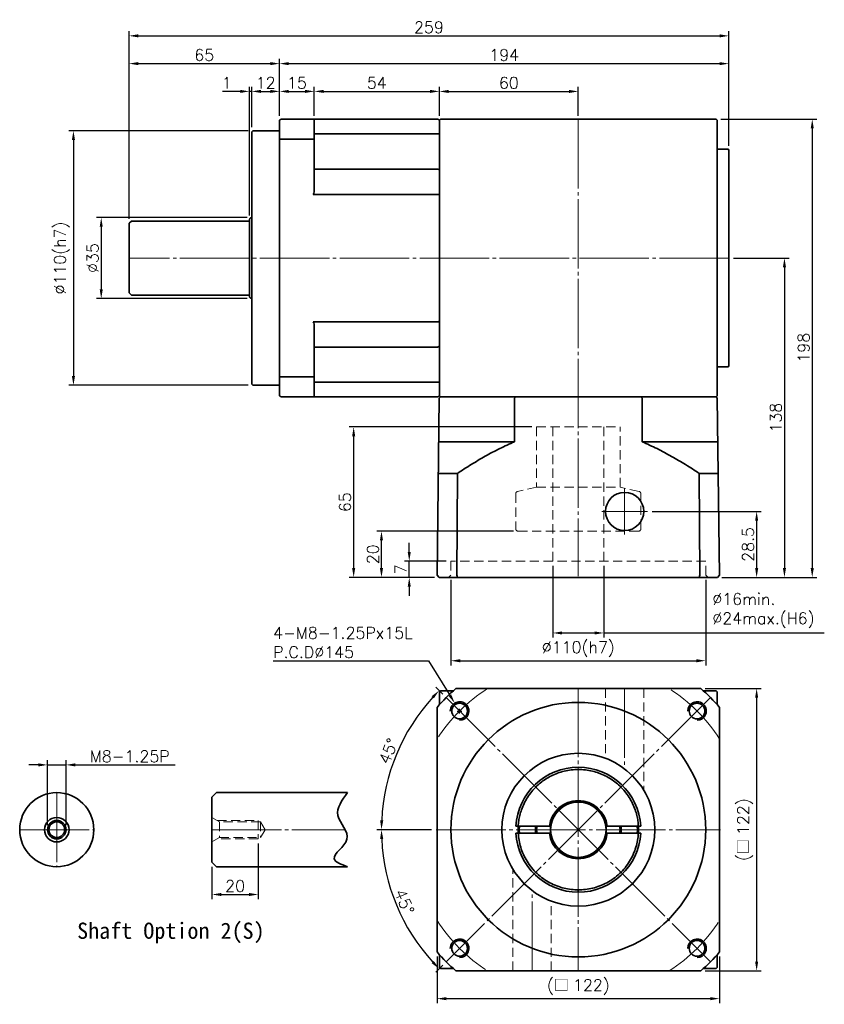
# Model space of a CAD drawing. Header units: millimetres. Extents: x -136 to 775, y -322 to 500.
# Tile 2 of 2: x 82 to 430, y -322 to 103. Entities that reach past the tile are written whole.
import ezdxf

# ---------------------------------------------------------------- set-up
doc = ezdxf.new("R2010")
doc.units = ezdxf.units.MM
doc.header["$LTSCALE"] = 2
doc.linetypes.add('JIS_02_2.0', pattern=[3, 2, -1])
doc.linetypes.add('JIS_08_15', pattern=[17.25, 15, -0.75, 0.75, -0.75])
doc.layers.get('0').update_dxf_attribs({"lineweight": 35})
for name, color, linetype, lineweight in [('DIM', 6, 'Continuous', 18), ('中心線', 1, 'JIS_08_15', 18), ('虛線', 5, 'JIS_02_2.0', 18)]:
    doc.layers.add(name, color=color, linetype=linetype, lineweight=lineweight)
doc.styles.get("Standard").update_dxf_attribs({"font": 'romans.shx'})
doc.dimstyles.new('R', dxfattribs={"dimscale": 2, "dimtxt": 2.5, "dimasz": 2, "dimexe": 1, "dimexo": 1, "dimgap": 0.6, "dimtad": 1, "dimtoh": 1, "dimdec": 4, "dimdsep": 46, "dimtxsty": 'Standard', "dimcen": 0.5, "dimdle": 1, "dimclrt": 7, "dimadec": 4, "dimazin": 2, "dimtfac": 1, "dimtdec": 4, "dimtofl": 0, "dimtmove": 0, "dimatfit": 3, "dimfxl": 0, "dimtolj": 1, "dimarcsym": 0})
doc.dimstyles.get("Standard").update_dxf_attribs({"dimscale": 2, "dimtxt": 2.5, "dimasz": 2, "dimexe": 1, "dimexo": 1, "dimgap": 0.6, "dimtad": 1, "dimdec": 4, "dimdsep": 46, "dimtxsty": 'Standard', "dimcen": 0.5, "dimdle": 1, "dimclrt": 7, "dimadec": 4, "dimazin": 2, "dimtfac": 1, "dimtdec": 4, "dimtofl": 0, "dimtmove": 0, "dimatfit": 3, "dimfxl": 0, "dimtolj": 1, "dimarcsym": 0})

# ---------------------------------------------------------------- blocks, each defined once
blk = doc.blocks.new('*D9')
at = {"layer": 'Defpoints', "color": 0, "transparency": 16777216}
for p in [(268.54, -137), (378.54, -137), (378.54, -174)]:
    blk.add_point(p, dxfattribs=at)
at = {"layer": 'DIM', "color": 0, "lineweight": -2, "transparency": 16777216}
for p, q in [((268.54, -139), (268.54, -176)), ((378.54, -139), (378.54, -176)), ((272.54, -174), (374.54, -174))]:
    blk.add_line(p, q, dxfattribs=at)
at = {"layer": 'DIM', "color": 0, "transparency": 16777216}
for points in [[(272.54, -173.33), (272.54, -174.67), (268.54, -174)], [(374.54, -173.33), (374.54, -174.67), (378.54, -174)]]:
    blk.add_solid(points, dxfattribs=at)
at = {"layer": 'DIM', "color": 7, "transparency": 16777216, "insert": (323.54, -168.99), "char_height": 5, "attachment_point": 5}
blk.add_mtext('\\A1;%%c110(h7)', dxfattribs=at)
blk = doc.blocks.new('*D10')
at = {"layer": 'Defpoints', "color": 0, "transparency": 16777216}
for p in [(250.54, -131), (268.54, -131), (263.51, -138)]:
    blk.add_point(p, dxfattribs=at)
at = {"layer": 'DIM', "color": 0, "lineweight": -2, "transparency": 16777216}
for p, q in [((250.54, -127), (250.54, -123)), ((266.54, -131), (248.54, -131)), ((250.54, -138), (250.54, -131)), ((261.51, -138), (248.54, -138)), ((250.54, -142), (250.54, -146))]:
    blk.add_line(p, q, dxfattribs=at)
at = {"layer": 'DIM', "color": 0, "transparency": 16777216}
for points in [[(249.88, -127), (251.21, -127), (250.54, -131)], [(249.88, -142), (251.21, -142), (250.54, -138)]]:
    blk.add_solid(points, dxfattribs=at)
at = {"layer": 'DIM', "color": 7, "transparency": 16777216, "insert": (246.84, -134.5), "char_height": 5, "attachment_point": 5, "rotation": 90}
blk.add_mtext('\\A1;7', dxfattribs=at)
blk = doc.blocks.new('*D11')
at = {"layer": 'Defpoints', "color": 0, "transparency": 16777216}
for p in [(305.54, -73), (226.54, -138), (263.51, -138)]:
    blk.add_point(p, dxfattribs=at)
at = {"layer": 'DIM', "color": 0, "lineweight": -2, "transparency": 16777216}
for p, q in [((303.54, -73), (224.54, -73)), ((226.54, -77), (226.54, -134)), ((261.51, -138), (224.54, -138))]:
    blk.add_line(p, q, dxfattribs=at)
at = {"layer": 'DIM', "color": 0, "transparency": 16777216}
for points in [[(225.88, -77), (227.21, -77), (226.54, -73)], [(225.88, -134), (227.21, -134), (226.54, -138)]]:
    blk.add_solid(points, dxfattribs=at)
at = {"layer": 'DIM', "color": 7, "transparency": 16777216, "insert": (222.84, -105.5), "char_height": 5, "attachment_point": 5, "rotation": 90}
blk.add_mtext('\\A1;65', dxfattribs=at)
blk = doc.blocks.new('*D12')
at = {"layer": 'Defpoints', "color": 0, "transparency": 16777216}
for p in [(383.04, 60), (383.58, -138), (424.54, -138)]:
    blk.add_point(p, dxfattribs=at)
at = {"layer": 'DIM', "color": 0, "lineweight": -2, "transparency": 16777216}
for p, q in [((385.04, 60), (426.54, 60)), ((424.54, 56), (424.54, -134)), ((385.58, -138), (426.54, -138))]:
    blk.add_line(p, q, dxfattribs=at)
at = {"layer": 'DIM', "color": 0, "transparency": 16777216}
for points in [[(423.88, 56), (425.21, 56), (424.54, 60)], [(423.88, -134), (425.21, -134), (424.54, -138)]]:
    blk.add_solid(points, dxfattribs=at)
at = {"layer": 'DIM', "color": 7, "transparency": 16777216, "insert": (420.84, -38.75), "char_height": 5, "attachment_point": 5, "rotation": 90}
blk.add_mtext('\\A1;198', dxfattribs=at)
blk = doc.blocks.new('*D13')
at = {"layer": 'Defpoints', "color": 0, "transparency": 16777216}
for p in [(194.54, 72), (194.54, 59.5), (182.54, 54.5)]:
    blk.add_point(p, dxfattribs=at)
at = {"layer": 'DIM', "color": 0, "lineweight": -2, "transparency": 16777216}
for p, q in [((182.54, 56.5), (182.54, 74)), ((194.54, 61.5), (194.54, 74)), ((186.54, 72), (190.54, 72))]:
    blk.add_line(p, q, dxfattribs=at)
at = {"layer": 'DIM', "color": 0, "transparency": 16777216}
for points in [[(186.54, 72.67), (186.54, 71.33), (182.54, 72)], [(190.54, 72.67), (190.54, 71.33), (194.54, 72)]]:
    blk.add_solid(points, dxfattribs=at)
at = {"layer": 'DIM', "color": 7, "transparency": 16777216, "insert": (188.54, 75.7), "char_height": 5, "attachment_point": 5}
blk.add_mtext('\\A1;12', dxfattribs=at)
blk = doc.blocks.new('*D14')
at = {"layer": 'Defpoints', "color": 0, "transparency": 16777216}
for p in [(209.54, 72), (194.54, 59.5), (209.54, 59.5)]:
    blk.add_point(p, dxfattribs=at)
at = {"layer": 'DIM', "color": 0, "lineweight": -2, "transparency": 16777216}
for p, q in [((194.54, 61.5), (194.54, 74)), ((209.54, 61.5), (209.54, 74)), ((198.54, 72), (205.54, 72))]:
    blk.add_line(p, q, dxfattribs=at)
at = {"layer": 'DIM', "color": 0, "transparency": 16777216}
for points in [[(198.54, 72.67), (198.54, 71.33), (194.54, 72)], [(205.54, 72.67), (205.54, 71.33), (209.54, 72)]]:
    blk.add_solid(points, dxfattribs=at)
at = {"layer": 'DIM', "color": 7, "transparency": 16777216, "insert": (202.04, 75.7), "char_height": 5, "attachment_point": 5}
blk.add_mtext('\\A1;15', dxfattribs=at)
blk = doc.blocks.new('*D15')
at = {"layer": 'Defpoints', "color": 0, "transparency": 16777216}
for p in [(263.54, 72), (209.54, 59.5), (263.54, 59.5)]:
    blk.add_point(p, dxfattribs=at)
at = {"layer": 'DIM', "color": 0, "lineweight": -2, "transparency": 16777216}
for p, q in [((209.54, 61.5), (209.54, 74)), ((263.54, 61.5), (263.54, 74)), ((213.54, 72), (259.54, 72))]:
    blk.add_line(p, q, dxfattribs=at)
at = {"layer": 'DIM', "color": 0, "transparency": 16777216}
for points in [[(213.54, 72.67), (213.54, 71.33), (209.54, 72)], [(259.54, 72.67), (259.54, 71.33), (263.54, 72)]]:
    blk.add_solid(points, dxfattribs=at)
at = {"layer": 'DIM', "color": 7, "transparency": 16777216, "insert": (236.54, 75.7), "char_height": 5, "attachment_point": 5}
blk.add_mtext('\\A1;54', dxfattribs=at)
blk = doc.blocks.new('*D16')
at = {"layer": 'Defpoints', "color": 0, "transparency": 16777216}
for p in [(388.54, 96), (388.54, 46.5), (129.54, 15)]:
    blk.add_point(p, dxfattribs=at)
at = {"layer": 'DIM', "color": 0, "lineweight": -2, "transparency": 16777216}
for p, q in [((129.54, 17), (129.54, 98)), ((388.54, 48.5), (388.54, 98)), ((133.54, 96), (384.54, 96))]:
    blk.add_line(p, q, dxfattribs=at)
at = {"layer": 'DIM', "color": 0, "transparency": 16777216}
for points in [[(133.54, 96.67), (133.54, 95.33), (129.54, 96)], [(384.54, 96.67), (384.54, 95.33), (388.54, 96)]]:
    blk.add_solid(points, dxfattribs=at)
at = {"layer": 'DIM', "color": 7, "transparency": 16777216, "insert": (259.04, 99.7), "char_height": 5, "attachment_point": 5}
blk.add_mtext('\\A1;259', dxfattribs=at)
blk = doc.blocks.new('*D17')
at = {"layer": 'Defpoints', "color": 0, "transparency": 16777216}
for p in [(182.54, 17.5), (117.54, -17.5), (182.54, -17.5)]:
    blk.add_point(p, dxfattribs=at)
at = {"layer": 'DIM', "color": 0, "lineweight": -2, "transparency": 16777216}
for p, q in [((180.54, 17.5), (115.54, 17.5)), ((117.54, 13.5), (117.54, -13.5)), ((180.54, -17.5), (115.54, -17.5))]:
    blk.add_line(p, q, dxfattribs=at)
at = {"layer": 'DIM', "color": 0, "transparency": 16777216}
for points in [[(116.88, 13.5), (118.21, 13.5), (117.54, 17.5)], [(116.88, -13.5), (118.21, -13.5), (117.54, -17.5)]]:
    blk.add_solid(points, dxfattribs=at)
at = {"layer": 'DIM', "color": 7, "transparency": 16777216, "insert": (113.84, 0), "char_height": 5, "attachment_point": 5, "rotation": 90}
blk.add_mtext('\\A1;%%c35', dxfattribs=at)
blk = doc.blocks.new('*D18')
at = {"layer": 'Defpoints', "color": 0, "transparency": 16777216}
for p in [(183.04, 55), (105.54, -55), (183.04, -55)]:
    blk.add_point(p, dxfattribs=at)
at = {"layer": 'DIM', "color": 0, "lineweight": -2, "transparency": 16777216}
for p, q in [((181.04, 55), (103.54, 55)), ((105.54, 51), (105.54, -51)), ((181.04, -55), (103.54, -55))]:
    blk.add_line(p, q, dxfattribs=at)
at = {"layer": 'DIM', "color": 0, "transparency": 16777216}
for points in [[(104.88, 51), (106.21, 51), (105.54, 55)], [(104.88, -51), (106.21, -51), (105.54, -55)]]:
    blk.add_solid(points, dxfattribs=at)
at = {"layer": 'DIM', "color": 7, "transparency": 16777216, "insert": (100.54, 0), "char_height": 5, "attachment_point": 5, "rotation": 90}
blk.add_mtext('\\A1;%%c110(h7)', dxfattribs=at)
blk = doc.blocks.new('*D22')
at = {"layer": 'Defpoints', "color": 0, "transparency": 16777216}
for p in [(353.44, -109.5), (383.58, -138), (400.54, -138)]:
    blk.add_point(p, dxfattribs=at)
at = {"layer": 'DIM', "color": 0, "lineweight": -2, "transparency": 16777216}
for p, q in [((355.44, -109.5), (402.54, -109.5)), ((400.54, -113.5), (400.54, -134)), ((385.58, -138), (402.54, -138))]:
    blk.add_line(p, q, dxfattribs=at)
at = {"layer": 'DIM', "color": 0, "transparency": 16777216}
for points in [[(399.88, -113.5), (401.21, -113.5), (400.54, -109.5)], [(399.88, -134), (401.21, -134), (400.54, -138)]]:
    blk.add_solid(points, dxfattribs=at)
at = {"layer": 'DIM', "color": 7, "transparency": 16777216, "insert": (396.84, -123.75), "char_height": 5, "attachment_point": 5, "rotation": 90}
blk.add_mtext('\\A1;28.5', dxfattribs=at)
blk = doc.blocks.new('*D23')
at = {"layer": 'Defpoints', "color": 0, "transparency": 16777216}
for p in [(182.54, 72), (182.54, 54.5), (181.54, 16.42)]:
    blk.add_point(p, dxfattribs=at)
at = {"layer": 'DIM', "color": 0, "lineweight": -2, "transparency": 16777216}
for p, q in [((181.54, 18.42), (181.54, 74)), ((182.54, 56.5), (182.54, 74)), ((177.54, 72), (169.95, 72)), ((182.54, 72), (181.54, 72)), ((186.54, 72), (190.54, 72))]:
    blk.add_line(p, q, dxfattribs=at)
at = {"layer": 'DIM', "color": 0, "transparency": 16777216}
for points in [[(177.54, 72.67), (177.54, 71.33), (181.54, 72)], [(186.54, 72.67), (186.54, 71.33), (182.54, 72)]]:
    blk.add_solid(points, dxfattribs=at)
at = {"layer": 'DIM', "color": 7, "transparency": 16777216, "insert": (171.75, 75.7), "char_height": 5, "attachment_point": 5}
blk.add_mtext('\\A1;1', dxfattribs=at)
blk = doc.blocks.new('*D32')
at = {"layer": 'Defpoints', "color": 0, "transparency": 16777216}
for p in [(270.18, -192.33), (274.37, -199.14)]:
    blk.add_point(p, dxfattribs=at)
at = {"layer": 'DIM', "color": 0, "lineweight": -2, "transparency": 16777216}
for p, q in [((191.76, -174), (258.92, -174)), ((258.92, -174), (268.09, -188.92)), ((272.28, -196.73), (272.28, -194.73)), ((271.28, -195.73), (273.28, -195.73))]:
    blk.add_line(p, q, dxfattribs=at)
at = {"layer": 'DIM', "color": 0, "transparency": 16777216}
blk.add_solid([(268.66, -188.57), (267.52, -189.27), (270.18, -192.33)], dxfattribs=at)
at = {"layer": 'DIM', "color": 7, "transparency": 16777216, "insert": (191.76, -159.47), "char_height": 5, "attachment_point": 1}
blk.add_mtext('\\A1;4-M8-1.25Px15L\\PP.C.D%%C145', dxfattribs=at)
blk = doc.blocks.new('*D33')
at = {"layer": 'Defpoints', "color": 0, "transparency": 16777216}
for p in [(312.54, -131), (334.54, -131), (334.54, -162)]:
    blk.add_point(p, dxfattribs=at)
at = {"layer": 'DIM', "color": 0, "lineweight": -2, "transparency": 16777216}
for p, q in [((312.54, -133), (312.54, -164)), ((334.54, -133), (334.54, -164)), ((316.54, -162), (330.54, -162)), ((334.54, -162), (429.75, -162))]:
    blk.add_line(p, q, dxfattribs=at)
at = {"layer": 'DIM', "color": 0, "transparency": 16777216}
for points in [[(316.54, -161.33), (316.54, -162.67), (312.54, -162)], [(330.54, -161.33), (330.54, -162.67), (334.54, -162)]]:
    blk.add_solid(points, dxfattribs=at)
at = {"layer": 'DIM', "color": 7, "transparency": 16777216, "insert": (381.41, -144.85), "char_height": 5, "attachment_point": 1}
blk.add_mtext('\\A1;%%C16min.\\P%%C24max.(H6)', dxfattribs=at)
blk = doc.blocks.new('*D34')
at = {"layer": 'Defpoints', "color": 0, "transparency": 16777216}
for p in [(388.54, 84), (194.54, 59.5), (388.54, 46.5)]:
    blk.add_point(p, dxfattribs=at)
at = {"layer": 'DIM', "color": 0, "lineweight": -2, "transparency": 16777216}
for p, q in [((194.54, 61.5), (194.54, 86)), ((388.54, 48.5), (388.54, 86)), ((198.54, 84), (384.54, 84))]:
    blk.add_line(p, q, dxfattribs=at)
at = {"layer": 'DIM', "color": 0, "transparency": 16777216}
for points in [[(198.54, 84.67), (198.54, 83.33), (194.54, 84)], [(384.54, 84.67), (384.54, 83.33), (388.54, 84)]]:
    blk.add_solid(points, dxfattribs=at)
at = {"layer": 'DIM', "color": 7, "transparency": 16777216, "insert": (291.54, 87.7), "char_height": 5, "attachment_point": 5}
blk.add_mtext('\\A1;194', dxfattribs=at)
blk = doc.blocks.new('*D35')
at = {"layer": 'Defpoints', "color": 0, "transparency": 16777216}
for p in [(388.54, 0), (383.58, -138), (412.54, -138)]:
    blk.add_point(p, dxfattribs=at)
at = {"layer": 'DIM', "color": 0, "lineweight": -2, "transparency": 16777216}
for p, q in [((390.54, 0), (414.54, 0)), ((412.54, -4), (412.54, -134)), ((385.58, -138), (414.54, -138))]:
    blk.add_line(p, q, dxfattribs=at)
at = {"layer": 'DIM', "color": 0, "transparency": 16777216}
for points in [[(411.88, -4), (413.21, -4), (412.54, 0)], [(411.88, -134), (413.21, -134), (412.54, -138)]]:
    blk.add_solid(points, dxfattribs=at)
at = {"layer": 'DIM', "color": 7, "transparency": 16777216, "insert": (408.84, -69), "char_height": 5, "attachment_point": 5, "rotation": 90}
blk.add_mtext('\\A1;138', dxfattribs=at)
blk = doc.blocks.new('*D36')
at = {"layer": 'Defpoints', "color": 0, "transparency": 16777216}
for p in [(323.54, 71.98), (263.54, 59.5), (323.54, 59.5)]:
    blk.add_point(p, dxfattribs=at)
at = {"layer": 'DIM', "color": 0, "lineweight": -2, "transparency": 16777216}
for p, q in [((263.54, 61.5), (263.54, 73.98)), ((323.54, 61.5), (323.54, 73.98)), ((267.54, 71.98), (319.54, 71.98))]:
    blk.add_line(p, q, dxfattribs=at)
at = {"layer": 'DIM', "color": 0, "transparency": 16777216}
for points in [[(267.54, 72.65), (267.54, 71.32), (263.54, 71.98)], [(319.54, 72.65), (319.54, 71.32), (323.54, 71.98)]]:
    blk.add_solid(points, dxfattribs=at)
at = {"layer": 'DIM', "color": 7, "transparency": 16777216, "insert": (293.54, 75.68), "char_height": 5, "attachment_point": 5}
blk.add_mtext('\\A1;60', dxfattribs=at)
blk = doc.blocks.new('*D37')
at = {"layer": 'Defpoints', "color": 0, "transparency": 16777216}
for p in [(194.54, 84), (194.54, 59.5), (129.54, 15)]:
    blk.add_point(p, dxfattribs=at)
at = {"layer": 'DIM', "color": 0, "lineweight": -2, "transparency": 16777216}
for p, q in [((129.54, 17), (129.54, 86)), ((194.54, 61.5), (194.54, 86)), ((133.54, 84), (190.54, 84))]:
    blk.add_line(p, q, dxfattribs=at)
at = {"layer": 'DIM', "color": 0, "transparency": 16777216}
for points in [[(133.54, 84.67), (133.54, 83.33), (129.54, 84)], [(190.54, 84.67), (190.54, 83.33), (194.54, 84)]]:
    blk.add_solid(points, dxfattribs=at)
at = {"layer": 'DIM', "color": 7, "transparency": 16777216, "insert": (162.04, 87.7), "char_height": 5, "attachment_point": 5}
blk.add_mtext('\\A1;65', dxfattribs=at)
blk = doc.blocks.new('*D38')
at = {"layer": 'Defpoints', "color": 0, "transparency": 16777216}
for p in [(238.54, -118), (297.54, -118), (263.51, -138)]:
    blk.add_point(p, dxfattribs=at)
at = {"layer": 'DIM', "color": 0, "lineweight": -2, "transparency": 16777216}
for p, q in [((295.54, -118), (236.54, -118)), ((238.54, -134), (238.54, -122)), ((261.51, -138), (236.54, -138))]:
    blk.add_line(p, q, dxfattribs=at)
at = {"layer": 'DIM', "color": 0, "transparency": 16777216}
for points in [[(237.88, -122), (239.21, -122), (238.54, -118)], [(237.88, -134), (239.21, -134), (238.54, -138)]]:
    blk.add_solid(points, dxfattribs=at)
at = {"layer": 'DIM', "color": 7, "transparency": 16777216, "insert": (234.84, -128), "char_height": 5, "attachment_point": 5, "rotation": 90}
blk.add_mtext('\\A1;20', dxfattribs=at)
blk = doc.blocks.new('*D39')
at = {"layer": 'Defpoints', "color": 0, "transparency": 16777216}
for p in [(266.44, -189.9), (241.44, -225), (262.2, -247), (384.89, -247), (380.65, -304.1)]:
    blk.add_point(p, dxfattribs=at)
at = {"layer": 'DIM', "color": 0, "lineweight": -2, "transparency": 16777216}
for p, q in [((265.03, -188.48), (262.03, -185.48)), ((260.2, -247), (236.54, -247))]:
    blk.add_line(p, q, dxfattribs=at)
blk.add_arc((323.54, -247), 85, 137.6965, 177.3035, dxfattribs=at)
at = {"layer": 'DIM', "color": 0, "transparency": 16777216}
for points in [[(260.2, -189.33), (261.16, -190.25), (263.44, -186.9)], [(239.31, -243.02), (237.97, -242.99), (238.54, -247)]]:
    blk.add_solid(points, dxfattribs=at)
at = {"layer": 'DIM', "color": 7, "transparency": 16777216, "insert": (241.6, -213.06), "char_height": 5, "attachment_point": 5, "rotation": 67.5}
blk.add_mtext('\\A1;45°', dxfattribs=at)
blk = doc.blocks.new('*D40')
at = {"layer": 'Defpoints', "color": 0, "transparency": 16777216}
for p in [(380.65, -189.9), (262.2, -247), (384.89, -247), (249.93, -289.5), (266.44, -304.1)]:
    blk.add_point(p, dxfattribs=at)
at = {"layer": 'DIM', "color": 0, "lineweight": -2, "transparency": 16777216}
for p, q in [((260.2, -247), (236.54, -247)), ((265.03, -305.52), (262.03, -308.52))]:
    blk.add_line(p, q, dxfattribs=at)
blk.add_arc((323.54, -247), 85, 182.6965, 222.3035, dxfattribs=at)
at = {"layer": 'DIM', "color": 0, "transparency": 16777216}
for points in [[(237.97, -251.01), (239.31, -250.98), (238.54, -247)], [(261.16, -303.75), (260.2, -304.67), (263.44, -307.1)]]:
    blk.add_solid(points, dxfattribs=at)
at = {"layer": 'DIM', "color": 7, "transparency": 16777216, "insert": (248.43, -278.11), "char_height": 5, "attachment_point": 5, "rotation": 292.5}
blk.add_mtext('\\A1;45°', dxfattribs=at)
blk = doc.blocks.new('*D41')
at = {"layer": 'Defpoints', "color": 0, "transparency": 16777216}
for p in [(262.54, -299.83), (384.54, -299.83), (384.54, -320)]:
    blk.add_point(p, dxfattribs=at)
at = {"layer": 'DIM', "color": 0, "lineweight": -2, "transparency": 16777216}
for p, q in [((262.54, -301.83), (262.54, -322)), ((384.54, -301.83), (384.54, -322)), ((266.54, -320), (380.54, -320))]:
    blk.add_line(p, q, dxfattribs=at)
at = {"layer": 'DIM', "color": 0, "transparency": 16777216}
for points in [[(266.54, -319.33), (266.54, -320.67), (262.54, -320)], [(380.54, -319.33), (380.54, -320.67), (384.54, -320)]]:
    blk.add_solid(points, dxfattribs=at)
at = {"layer": 'DIM', "color": 7, "transparency": 16777216, "insert": (323.54, -314.99), "char_height": 5, "attachment_point": 5}
blk.add_mtext('\\A1;({\\fPMingLiU|b0|i0|c136|p18;\\H0.9583x;\\C0;□ }122)', dxfattribs=at)
blk = doc.blocks.new('*D42')
at = {"layer": 'Defpoints', "color": 0, "transparency": 16777216}
for p in [(376.38, -186), (376.38, -308), (400.54, -308)]:
    blk.add_point(p, dxfattribs=at)
at = {"layer": 'DIM', "color": 0, "lineweight": -2, "transparency": 16777216}
for p, q in [((378.38, -186), (402.54, -186)), ((400.54, -190), (400.54, -304)), ((378.38, -308), (402.54, -308))]:
    blk.add_line(p, q, dxfattribs=at)
at = {"layer": 'DIM', "color": 0, "transparency": 16777216}
for points in [[(399.88, -190), (401.21, -190), (400.54, -186)], [(399.88, -304), (401.21, -304), (400.54, -308)]]:
    blk.add_solid(points, dxfattribs=at)
at = {"layer": 'DIM', "color": 7, "transparency": 16777216, "insert": (395.54, -247), "char_height": 5, "attachment_point": 5, "rotation": 90}
blk.add_mtext('\\A1;{\\C0;(\\fPMingLiU|b0|i0|c136|p18;\\H0.9583x;□ \\Fromans|c136;\\H1.0435x;122)}', dxfattribs=at)
blk = doc.blocks.new('A-120H2-510')
at = {"color": 0}
for p, q in [((-59.51, 0), (-60.02, -0.51)), ((59.51, 0), (-59.51, 0)), ((-27.5, -0.51), (-26.99, 0)), ((27.5, -0.51), (26.99, 0)), ((60.02, -0.51), (59.51, 0)), ((-61, -77), (-60.02, -0.51)), ((-27.5, -0.51), (-27.57, -19.4)), ((27.57, -19.4), (27.5, -0.51)), ((61, -77), (60.02, -0.51)), ((-60.26, -19.4), (-27.57, -19.4)), ((27.57, -19.4), (60.26, -19.4)), ((-60.44, -33.05), (-52.24, -33.05)), ((-52.24, -33.05), (-52.52, -77)), ((52.52, -77), (52.24, -33.05)), ((52.24, -33.05), (60.44, -33.05)), ((-60.03, -78), (-61, -77)), ((60.03, -78), (-60.03, -78)), ((-52.52, -77), (-52.16, -78)), ((52.52, -77), (52.16, -78)), ((61, -77), (60.03, -78))]:
    blk.add_line(p, q, dxfattribs=at)
for points, knots in [([(-27.57, -19.4), (-29.71, -20.35), (-33.99, -22.26), (-40.2, -25.6), (-46.3, -29.18), (-50.26, -31.76), (-52.24, -33.05)], [0, 0, 0, 0, 0.2487918, 0.4976404, 0.7488083, 1, 1, 1, 1]), ([(52.24, -33.05), (50.28, -31.77), (46.35, -29.22), (40.27, -25.64), (34.04, -22.29), (29.73, -20.36), (27.57, -19.4)], [0, 0, 0, 0, 0.249081, 0.49814, 0.749099, 1, 1, 1, 1])]:
    blk.add_open_spline(points, degree=3, knots=knots, dxfattribs=at)
blk = doc.blocks.new('*D46')
at = {"layer": 'Defpoints', "color": 0, "transparency": 16777216}
for p in [(102.34, -219), (94.34, -247), (102.34, -247)]:
    blk.add_point(p, dxfattribs=at)
at = {"layer": 'DIM', "color": 0, "lineweight": -2, "transparency": 16777216}
for p, q in [((90.34, -219), (86.34, -219)), ((94.34, -245), (94.34, -217)), ((94.34, -219), (102.34, -219)), ((102.34, -245), (102.34, -217)), ((106.34, -219), (149.41, -219))]:
    blk.add_line(p, q, dxfattribs=at)
at = {"layer": 'DIM', "color": 0, "transparency": 16777216}
for points in [[(90.34, -218.33), (90.34, -219.67), (94.34, -219)], [(106.34, -218.33), (106.34, -219.67), (102.34, -219)]]:
    blk.add_solid(points, dxfattribs=at)
at = {"layer": 'DIM', "color": 7, "transparency": 16777216, "insert": (129.88, -215.3), "char_height": 5, "attachment_point": 5}
blk.add_mtext('\\A1;M8-1.25P', dxfattribs=at)
blk = doc.blocks.new('*D47')
at = {"layer": 'Defpoints', "color": 0, "transparency": 16777216}
for p in [(185.34, -251), (165.34, -261), (185.34, -275)]:
    blk.add_point(p, dxfattribs=at)
at = {"layer": 'DIM', "color": 0, "lineweight": -2, "transparency": 16777216}
for p, q in [((185.34, -253), (185.34, -277)), ((165.34, -263), (165.34, -277)), ((169.34, -275), (181.34, -275))]:
    blk.add_line(p, q, dxfattribs=at)
at = {"layer": 'DIM', "color": 0, "transparency": 16777216}
for points in [[(169.34, -274.33), (169.34, -275.67), (165.34, -275)], [(181.34, -274.33), (181.34, -275.67), (185.34, -275)]]:
    blk.add_solid(points, dxfattribs=at)
at = {"layer": 'DIM', "color": 7, "transparency": 16777216, "insert": (175.34, -271.3), "char_height": 5, "attachment_point": 5}
blk.add_mtext('\\A1;20', dxfattribs=at)

msp = doc.modelspace()

# ---------------------------------------------------------------- linework, layer by layer
at = {"color": 0}
for p, q in [((195.04478, 60), (209.04478, 60)), ((209.04478, 60), (263.04478, 60)), ((263.54478, 59.5), (264.04478, 60)), ((264.04478, 60), (383.04477, 60)), ((383.04477, 60), (383.54478, 59.5)), ((194.54478, 51.20547), (194.54478, 59.5)), ((209.54478, 51.20547), (209.54478, 59.5)), ((263.54478, -59.5), (263.54478, 59.5)), ((263.54478, -59.5), (263.54478, 59.5)), ((383.54478, 59.5), (383.54478, -59.5)), ((183.04478, 55), (182.54478, 54.5)), ((182.54478, -54.5), (182.54478, 54.5)), ((194.54478, 55), (183.04478, 55)), ((194.54478, -51.20547), (194.54478, 51.20547)), ((209.04478, 51.39066), (195.04478, 51.39066)), ((263.04478, 53.64104), (209.54478, 53.64104)), ((209.54478, 28.56134), (209.54478, 51.20547)), ((388.04478, 47), (383.54478, 47)), ((388.54478, 46.5), (388.54478, -46.5)), ((209.54478, 38.45306), (263.04478, 38.45306)), ((263.04478, 27.49545), (209.04478, 27.49545)), ((130.54478, 16), (129.54478, 15)), ((129.54478, -15), (129.54478, 15)), ((181.1458, 16), (130.54478, 16)), ((181.43857, 16.0508), (181.52713, 16.36582)), ((181.54478, 16.42004), (181.54478, 16.41203)), ((181.54478, 16.41203), (181.54478, -9.96834)), ((181.54478, -9.96834), (181.54478, -16.38079)), ((129.54478, -15), (130.54478, -16)), ((130.54478, -16), (181.1458, -16)), ((209.04478, -27.49545), (263.04478, -27.49545)), ((209.54478, -51.20547), (209.54478, -28.56134)), ((263.04478, -38.45306), (209.54478, -38.45306)), ((383.54478, -47), (388.04478, -47)), ((182.54478, -54.5), (183.04478, -55)), ((183.04478, -55), (194.54478, -55)), ((194.54478, -59.5), (194.54478, -51.20547)), ((195.04478, -51.39066), (209.04478, -51.39066)), ((209.54478, -59.5), (209.54478, -51.20547)), ((209.54478, -53.64104), (263.04478, -53.64104)), ((264.04478, -60), (263.54478, -59.5)), ((383.54478, -59.5), (383.04477, -60)), ((209.04478, -60), (195.04478, -60)), ((263.04478, -60), (209.04478, -60)), ((264.04478, -60), (383.04477, -60)), ((264.04478, -187), (263.54478, -187.5)), ((264.04478, -187), (269.48999, -187)), ((377.59957, -187), (383.04477, -187)), ((383.54478, -187.5), (383.04477, -187)), ((263.54478, -192.9452), (263.54478, -187.5)), ((383.54478, -187.5), (383.54478, -192.9452)), ((165.34478, -233), (167.34478, -231)), ((165.34478, -261), (165.34478, -233)), ((167.34478, -231), (223.94478, -231)), ((297.58808, -245.5), (311.05719, -245.5)), ((311.05719, -245.5), (311.6389, -245.5)), ((335.45066, -245.5), (336.03236, -245.5)), ((336.03236, -245.5), (349.50147, -245.5)), ((341.98387, -245.5), (342.04478, -247)), ((349.04478, -247), (349.00062, -245.5)), ((349.50227, -245.51383), (349.54478, -247)), ((311.05719, -248.5), (297.58808, -248.5)), ((311.6389, -248.5), (311.05719, -248.5)), ((336.03236, -248.5), (335.45066, -248.5)), ((349.50147, -248.5), (336.03236, -248.5)), ((342.04478, -247), (341.98387, -248.5)), ((349.00062, -248.5), (349.04478, -247)), ((349.54478, -247), (349.50392, -248.45707)), ((167.34478, -263), (165.34478, -261)), ((223.94478, -263), (167.34478, -263)), ((263.54478, -306.5), (263.54478, -301.05479)), ((383.54478, -301.05479), (383.54478, -306.5)), ((264.04478, -307), (263.54478, -306.5)), ((269.48999, -307), (264.04478, -307)), ((383.04477, -307), (377.59957, -307)), ((383.04477, -307), (383.54478, -306.5))]:
    msp.add_line(p, q, dxfattribs=at)
msp.add_lwpolyline([(262.54478, -194.16544), (262.54478, -299.83455, 0.035819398), (270.71023, -308), (376.37933, -308, 0.035819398), (384.54478, -299.83455), (384.54478, -194.16544, 0.035819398), (376.37933, -186), (270.71023, -186, 0.035819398)], format="xyb", close=True, dxfattribs=at)
at = {"color": 0, "flags": 128}
for points in [[(298.08893, -245.5), (298.04478, -247), (298.08893, -248.5)], [(305.10569, -248.5), (305.04478, -247), (305.10569, -245.5)]]:
    msp.add_lwpolyline(points, dxfattribs=at)
at = {"color": 0}
for centre, radius in [((343.54478, -109.5), 8.25), ((323.54478, -247), 55), ((272.27954, -195.73476), 3.4), ((374.81002, -195.73476), 3.4), ((323.54478, -247), 33), ((98.34478, -247), 16), ((323.54478, -247), 11.95), ((98.34478, -247), 5.3), ((98.34478, -247), 4), ((98.34478, -247), 3.4), ((272.27954, -298.26524), 3.4), ((374.81002, -298.26524), 3.4)]:
    msp.add_circle(centre, radius, dxfattribs=at)
for centre, radius, start, end in [((388.04478, 46.5), 0.5, 0, 90), ((269.04478, 0), 66, 154.3579474, 155.3800227), ((269.04478, 0), 66, 204.6199773, 205.6420526), ((388.04478, -46.5), 0.5, 270, 0), ((272.27954, -195.73475), 4, 270, 180.0000138), ((374.81002, -195.73475), 4, 270, 180.0000138), ((323.54478, -247), 27, 3.1847385, 176.8152615), ((323.54478, -247), 12.57735, 6.8495127, 173.1504873), ((323.54478, -247), 12, 7.1807558, 172.8192442), ((323.54478, -247), 26, 176.8099014, 183.2879226), ((323.54478, -247), 18, 175.2198082, 184.7801919), ((323.54478, -247), 12, 172.8192442, 187.1807558), ((323.54478, -247), 12, 352.8192442, 7.1807558), ((323.54478, -247), 18, 355.2198082, 4.7801918), ((323.54478, -247), 27, 183.1847385, 270), ((323.54478, -247), 12.57735, 186.8495127, 353.1504873), ((323.54478, -247), 12, 187.1807558, 352.8192442), ((323.54478, -247), 27, 270, 356.8152615), ((272.27954, -298.26524), 4, 270, 180.0000138), ((374.81002, -298.26524), 4, 270, 180.0000138)]:
    msp.add_arc(centre, radius, start, end, dxfattribs=at)
for points in [[(195.04478, 60), (194.87809, 59.83331), (194.71143, 59.66665), (194.54478, 59.5)], [(209.04478, 60), (209.21146, 59.83331), (209.37813, 59.66665), (209.54478, 59.5)], [(263.04478, 60), (263.21145, 59.83333), (263.37812, 59.66666), (263.54478, 59.5)], [(263.04478, 60), (263.21145, 59.83333), (263.37812, 59.66666), (263.54478, 59.5)], [(195.04478, 51.39066), (194.87809, 51.32903), (194.71143, 51.2673), (194.54478, 51.20547)], [(209.54478, 51.20547), (209.37813, 51.2673), (209.21146, 51.32903), (209.04478, 51.39066)], [(263.04478, 27.49545), (263.21145, 27.45908), (263.37812, 27.42264), (263.54478, 27.38613)], [(263.04478, -27.49545), (263.21145, -27.45908), (263.37812, -27.42264), (263.54478, -27.38613)], [(263.04478, -27.49545), (263.21145, -27.45908), (263.37812, -27.42264), (263.54478, -27.38613)], [(195.04478, -51.39066), (194.87809, -51.32903), (194.71143, -51.2673), (194.54478, -51.20547)], [(209.04478, -51.39066), (209.21146, -51.32903), (209.37813, -51.2673), (209.54478, -51.20547)], [(194.54478, -59.5), (194.71143, -59.66665), (194.87809, -59.83331), (195.04478, -60)], [(209.54478, -59.5), (209.37813, -59.66665), (209.21146, -59.83331), (209.04478, -60)], [(263.04478, -60), (263.21145, -59.83333), (263.37812, -59.66666), (263.54478, -59.5)], [(263.04478, -60), (263.21145, -59.83333), (263.37812, -59.66666), (263.54478, -59.5)]]:
    msp.add_open_spline(points, degree=3, dxfattribs=at)
for points, knots in [([(263.54478, 53.50337), (263.46035, 53.5275), (263.29304, 53.57531), (263.12702, 53.61927), (263.04478, 53.64105)], [0, 0, 0, 0, 0.504613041, 1, 1, 1, 1]), ([(263.04478, 38.45307), (263.12703, 38.34215), (263.29304, 38.11829), (263.46036, 37.89618), (263.54478, 37.78411)], [0, 0, 0, 0, 0.495432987, 1, 1, 1, 1]), ([(182.54222, 17.5), (182.44568, 17.49185), (182.24519, 17.47493), (181.96276, 17.33283), (181.72326, 17.10957), (181.63638, 16.91052), (181.59331, 16.81185)], [0, 0, 0, 0, 0.2337314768, 0.4853643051, 0.7448944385, 1, 1, 1, 1]), ([(181.43857, 16.12698), (181.41753, 16.10722), (181.37588, 16.06811), (181.278, 16.01474), (181.19792, 16.00581), (181.1458, 16)], [0, 0, 0, 0, 0.262805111, 0.520215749, 1, 1, 1, 1]), ([(181.56569, 16.67945), (181.56452, 16.60711), (181.56273, 16.49681), (181.56132, 16.17223), (181.56084, 16.06053)], [0, 0, 0, 0, 0.655826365, 1, 1, 1, 1]), ([(181.63678, 16.86423), (181.62284, 16.82847), (181.59423, 16.75508), (181.57281, 15.84785), (181.56488, 14.84815), (181.56136, 14.40534)], [0, 0, 0, 0, 0.3460780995, 0.7103478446, 1, 1, 1, 1]), ([(181.55325, -10.10154), (181.55339, -10.81989), (181.55369, -12.3758), (181.55544, -13.97811), (181.55751, -15.12031), (181.55964, -15.86416), (181.56229, -16.43699), (181.56454, -16.59705), (181.56569, -16.67945)], [0, 0, 0, 0, 0.197838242, 0.428510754, 0.557461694, 0.695744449, 0.843355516, 1, 1, 1, 1]), ([(181.1458, -16), (181.19792, -16.00581), (181.278, -16.01474), (181.37588, -16.06811), (181.41753, -16.10722), (181.43857, -16.12698)], [0, 0, 0, 0, 0.479784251, 0.737194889, 1, 1, 1, 1]), ([(181.59212, -16.38871), (181.594, -16.47204), (181.60332, -16.88451), (181.62193, -16.87323), (181.63678, -16.86423)], [0, 0, 0, 0, 0.202039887, 1, 1, 1, 1]), ([(181.59331, -16.81185), (181.63638, -16.91052), (181.72326, -17.10957), (181.96276, -17.33283), (182.24519, -17.47493), (182.44568, -17.49185), (182.54222, -17.5)], [0, 0, 0, 0, 0.255105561, 0.514635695, 0.766268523, 1, 1, 1, 1]), ([(263.54478, -37.78411), (263.46036, -37.89618), (263.29304, -38.11829), (263.12703, -38.34215), (263.04478, -38.45307)], [0, 0, 0, 0, 0.504567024, 1, 1, 1, 1]), ([(263.04478, -53.64105), (263.12703, -53.61927), (263.29304, -53.57531), (263.46036, -53.5275), (263.54478, -53.50337)], [0, 0, 0, 0, 0.495432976, 1, 1, 1, 1]), ([(297.58808, -245.5), (297.65176, -244.7374), (297.78305, -243.16523), (298.26276, -240.77274), (299.01028, -238.24879), (300.09438, -235.64392), (301.57024, -232.98714), (303.29274, -230.60882), (305.1944, -228.5188), (307.1845, -226.73129), (309.43188, -225.10291), (311.92011, -223.68298), (314.62076, -222.51916), (317.49355, -221.65371), (320.48775, -221.12009), (323.54478, -220.93974), (326.6018, -221.12009), (329.59601, -221.65371), (332.4688, -222.51915), (335.16944, -223.68298), (337.65768, -225.10291), (339.90506, -226.73128), (341.89516, -228.5188), (343.79693, -230.60893), (345.51948, -232.9874), (346.99529, -235.64421), (348.07937, -238.24908), (348.82687, -240.77295), (349.3065, -243.16546), (349.43779, -244.73747), (349.50147, -245.5)], [0, 0, 0, 0, 0.029174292, 0.06014573, 0.092883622, 0.129463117, 0.167541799, 0.208577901, 0.241183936, 0.275172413, 0.310442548, 0.346856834, 0.384241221, 0.422387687, 0.461059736, 0.500000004, 0.538940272, 0.577612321, 0.615758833, 0.653143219, 0.689557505, 0.72482764, 0.758816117, 0.791422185, 0.832464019, 0.870542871, 0.907116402, 0.939860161, 0.970828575, 1, 1, 1, 1]), ([(296.58648, -245.5), (296.59752, -245.5), (296.61962, -245.5), (296.79188, -245.5), (297.04549, -245.5), (297.32719, -245.5), (297.51373, -245.5), (297.58808, -245.5)], [0, 0, 0, 0, 0.214270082, 0.428537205, 0.642947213, 0.857674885, 1, 1, 1, 1]), ([(349.50147, -245.5), (349.61421, -245.5), (349.8397, -245.5), (350.14017, -245.5), (350.36668, -245.5), (350.48615, -245.5), (350.49829, -245.5), (350.50308, -245.5)], [0, 0, 0, 0, 0.215128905, 0.430266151, 0.645230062, 0.85986613, 1, 1, 1, 1]), ([(297.58808, -248.5), (297.47534, -248.5), (297.24985, -248.5), (296.94939, -248.5), (296.72288, -248.5), (296.6034, -248.5), (296.59127, -248.5), (296.58648, -248.5)], [0, 0, 0, 0, 0.2151294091, 0.4302650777, 0.6452294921, 0.859866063, 1, 1, 1, 1]), ([(323.54478, -273), (322.52322, -272.96522), (320.45741, -272.89488), (317.35051, -272.31409), (314.24347, -271.35567), (311.20055, -269.96561), (308.31196, -268.16315), (305.66249, -265.97817), (303.32295, -263.46214), (301.34985, -260.68201), (299.77919, -257.72043), (298.63657, -254.66647), (297.87268, -251.58791), (297.68226, -249.52186), (297.58808, -248.5)], [0, 0, 0, 0, 0.077908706, 0.15754929, 0.240318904, 0.325514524, 0.412073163, 0.499414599, 0.586810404, 0.673479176, 0.758836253, 0.841857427, 0.921783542, 1, 1, 1, 1]), ([(349.50147, -248.5), (349.4073, -249.52193), (349.21689, -251.58815), (348.45291, -254.66669), (347.31024, -257.72072), (345.73953, -260.68229), (343.76641, -263.46239), (341.42684, -265.97839), (338.77733, -268.16333), (335.88872, -269.96577), (332.84579, -271.35578), (329.73883, -272.31415), (326.63191, -272.89486), (324.56625, -272.96521), (323.54478, -273)], [0, 0, 0, 0, 0.078222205, 0.158154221, 0.241163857, 0.326533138, 0.413201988, 0.500585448, 0.587939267, 0.674497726, 0.759681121, 0.84246235, 0.922096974, 1, 1, 1, 1]), ([(350.50308, -248.5), (350.49203, -248.5), (350.46994, -248.5), (350.29767, -248.5), (350.04407, -248.5), (349.76237, -248.5), (349.57583, -248.5), (349.50147, -248.5)], [0, 0, 0, 0, 0.214270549, 0.428537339, 0.642945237, 0.857670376, 1, 1, 1, 1]), ([(323.54478, -273), (323.54478, -273.1417), (323.54478, -273.4366), (323.54478, -273.77202), (323.54478, -273.96725), (323.54478, -273.98937), (323.54478, -274)], [0, 0, 0, 0, 0.270261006, 0.562429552, 0.789736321, 1, 1, 1, 1])]:
    msp.add_open_spline(points, degree=3, knots=knots, dxfattribs=at)
msp.add_spline([(223.94478, -231), (219.73032, -240.84063), (223.63538, -251.16461), (218.12235, -259.53851), (223.94478, -263)], degree=3, dxfattribs=at)
at = {"layer": '中心線', "color": 0}
for p, q in [((323.54478, 60), (323.54478, -137.5)), ((388.54478, 0), (129.54478, 0)), ((343.54478, -99.6), (343.54478, -119.4)), ((333.64478, -109.5), (353.44478, -109.5)), ((323.54478, -185.65421), (323.54478, -308)), ((343.54478, -186), (343.54478, -220.75119)), ((266.43996, -189.89518), (380.6496, -304.10482)), ((380.6496, -189.89518), (266.43996, -304.10482)), ((98.34478, -231), (98.34478, -263)), ((82.34478, -247), (114.34478, -247)), ((165.34478, -247), (222.87226, -247)), ((262.19899, -247), (384.89057, -247)), ((303.54478, -308), (303.54478, -273.24881))]:
    msp.add_line(p, q, dxfattribs=at)
for start, end in [(122.7139407, 147.2860593), (32.7139407, 57.2860593), (212.7139407, 237.2860593), (302.7139407, 327.2860593)]:
    msp.add_arc((323.54478, -247), 72.5, start, end, dxfattribs=at)
at = {"layer": '虛線', "color": 0}
for p, q in [((305.54478, -73.00001), (305.54478, -99.00001)), ((305.54478, -73.00001), (341.54478, -73.00001)), ((312.54478, -131), (312.54478, -73.00001)), ((334.54478, -131), (334.54478, -73.00001)), ((341.54478, -99.00001), (341.54478, -73.00001)), ((296.54478, -101.80218), (296.54478, -117.00001)), ((305.54478, -99.00001), (297.32785, -100.82599)), ((305.54478, -99.00001), (341.54478, -99.00001)), ((349.76171, -100.82599), (341.54478, -99.00001)), ((350.54478, -117.00001), (350.54478, -101.80218)), ((297.54478, -118.00001), (349.54478, -118.00001)), ((268.54478, -131), (268.54478, -136.99999)), ((378.54478, -131), (268.54478, -131)), ((378.54478, -136.99999), (378.54478, -131)), ((268.54478, -136.99999), (267.54478, -138)), ((379.54478, -138), (378.54478, -136.99999)), ((335.29478, -186), (335.29478, -216.16272)), ((351.79478, -186), (351.79478, -229.94311)), ((168.63567, -243.6), (165.34478, -241.7)), ((168.63567, -243.6), (168.63567, -250.4)), ((186.34475, -243.6), (168.63567, -243.6)), ((188.30774, -247), (186.34475, -243.6)), ((186.34475, -243.6), (186.34475, -250.4)), ((165.34478, -252.3), (168.63567, -250.4)), ((168.63567, -250.4), (186.34475, -250.4)), ((186.34475, -250.4), (188.30774, -247)), ((295.29478, -308), (295.29478, -264.05689)), ((311.79478, -308), (311.79478, -277.83727))]:
    msp.add_line(p, q, dxfattribs=at)
msp.add_lwpolyline([(167.59644, -243), (185.34478, -243), (185.34478, -251), (167.59644, -251)], dxfattribs=at)
for centre, start, end in [((297.54478, -101.80218), 102.5288077, 180), ((349.54478, -101.80218), 0, 77.4711923), ((297.54478, -117.00001), 180, 270), ((349.54478, -117.00001), 270, 0)]:
    msp.add_arc(centre, 1, start, end, dxfattribs=at)

# ---------------------------------------------------------------- block references
at = {"color": 0}
msp.add_blockref('A-120H2-510', (323.54478, -59.99999), dxfattribs=at)

# ---------------------------------------------------------------- texts
at = {"color": 0, "insert": (107.14504, -287.15565), "char_height": 7, "width": 141.4380637, "attachment_point": 1}
msp.add_mtext('{\\fDFKai-SB|b0|i0|c0|p65;Shaft Option \\fDFKai-SB|b0|i0|c136|p65;2\\fDFKai-SB|b0|i0|c0|p65;(\\fDFKai-SB|b0|i0|c136|p65;S\\fDFKai-SB|b0|i0|c0|p65;)}', dxfattribs=at)

# ---------------------------------------------------------------- dimensions: what is measured, and where the dimension line sits
at = {"layer": 'DIM', "color": 0}
for base, p1, picture, middle in [((388.54478, 96), (129.54478, 15), '*D16', (259.04478, 96)), ((388.54478, 84), (194.54478, 59.5), '*D34', (291.54478, 84))]:
    dim = msp.add_linear_dim(base=base, p1=p1, p2=(388.54478, 46.5), dimstyle='Standard', dxfattribs=at)
    dim.commit()
    dim.dimension.update_dxf_attribs({"geometry": picture, "text_midpoint": middle, "dimtype": 160})
for base, p1, p2, picture, middle in [((194.54478, 84), (129.54478, 15), (194.54478, 59.5), '*D37', (162.04478, 87.7)), ((194.54478, 72), (182.54478, 54.5), (194.54478, 59.5), '*D13', (188.54478, 75.7)), ((209.54478, 72), (194.54478, 59.5), (209.54478, 59.5), '*D14', (202.04478, 75.7)), ((263.54478, 72), (209.54478, 59.5), (263.54478, 59.5), '*D15', (236.54478, 75.7)), ((323.54478, 71.98217), (263.54478, 59.5), (323.54478, 59.5), '*D36', (293.54478, 75.68217)), ((185.34478, -275), (165.34478, -261), (185.34478, -251), '*D47', (175.34478, -271.3))]:
    dim = msp.add_linear_dim(base=base, p1=p1, p2=p2, dimstyle='Standard', dxfattribs=at)
    dim.commit()
    dim.dimension.update_dxf_attribs({"geometry": picture, "text_midpoint": middle})
dim = msp.add_linear_dim(base=(182.54478, 72), p1=(181.54478, 16.42004), p2=(182.54478, 54.5), dimstyle='Standard', override={"dimtofl": 1}, dxfattribs=at)
dim.commit()
dim.dimension.update_dxf_attribs({"geometry": '*D23', "text_midpoint": (171.74954, 72), "dimtype": 160})
for base, p1, p2, picture, middle in [((424.54478, -138), (383.04477, 60), (383.57924, -138), '*D12', (424.54478, -38.75)), ((412.54478, -138), (388.54478, 0), (383.57924, -138), '*D35', (412.54478, -69)), ((226.54478, -138), (305.54478, -73.00001), (263.51032, -138), '*D11', (226.54478, -105.5))]:
    dim = msp.add_linear_dim(base=base, p1=p1, p2=p2, angle=90, dimstyle='Standard', dxfattribs=at)
    dim.commit()
    dim.dimension.update_dxf_attribs({"geometry": picture, "text_midpoint": middle, "dimtype": 160})
for base, p1, p2, text, override, picture, middle in [((105.54478, -55), (183.04478, 55), (183.04478, -55), '<>(h7)', {"dimpost": '%%c<>'}, '*D18', (105.54478, 0)), ((400.54478, -308), (376.37933, -186), (376.37933, -308), '{\\C0;(\\fPMingLiU|b0|i0|c136|p18;\\H0.9583x;□ \\Fromans|c136;\\H1.0435x;<>)}', {"dimdec": 1}, '*D42', (400.54478, -247))]:
    dim = msp.add_linear_dim(base=base, p1=p1, p2=p2, angle=90, text=text, dimstyle='Standard', override=override, dxfattribs=at)
    dim.commit()
    dim.dimension.update_dxf_attribs({"geometry": picture, "text_midpoint": middle, "dimtype": 160})
for base, p1, p2, override, picture, middle in [((117.54478, -17.5), (182.54222, 17.5), (182.54222, -17.5), {"dimpost": '%%c<>'}, '*D17', (117.54478, 0)), ((250.54478, -131), (263.51032, -138), (268.54478, -131), {"dimtofl": 1}, '*D10', (250.54478, -134.5))]:
    dim = msp.add_linear_dim(base=base, p1=p1, p2=p2, angle=90, dimstyle='Standard', override=override, dxfattribs=at)
    dim.commit()
    dim.dimension.update_dxf_attribs({"geometry": picture, "text_midpoint": middle, "dimtype": 160})
for base, p1, p2, picture, middle in [((400.54478, -138), (353.44478, -109.5), (383.57924, -138), '*D22', (396.84478, -123.75)), ((238.54478, -118.00001), (263.51032, -138), (297.54478, -118.00001), '*D38', (234.84478, -128))]:
    dim = msp.add_linear_dim(base=base, p1=p1, p2=p2, angle=90, dimstyle='Standard', dxfattribs=at)
    dim.commit()
    dim.dimension.update_dxf_attribs({"geometry": picture, "text_midpoint": middle})
for base, p1, p2, text, override, picture, middle in [((334.54478, -162), (312.54478, -131), (334.54478, -131), '%%C16min.\\P%%C24max.(H6)', {"dimpost": '%%c<>'}, '*D33', (404.97795, -162)), ((378.54478, -174), (268.54478, -136.99999), (378.54478, -136.99999), '<>(h7)', {"dimpost": '%%c<>'}, '*D9', (323.54478, -174)), ((102.34478, -219), (94.34478, -247), (102.34478, -247), 'M<>-1.25P', {"dimtofl": 1}, '*D46', (129.87811, -219)), ((384.54478, -320), (262.54478, -299.83455), (384.54478, -299.83455), '({\\fPMingLiU|b0|i0|c136|p18;\\H0.9583x;\\C0;□ }<>)', {"dimdec": 1}, '*D41', (323.54478, -320))]:
    dim = msp.add_linear_dim(base=base, p1=p1, p2=p2, text=text, dimstyle='Standard', override=override, dxfattribs=at)
    dim.commit()
    dim.dimension.update_dxf_attribs({"geometry": picture, "text_midpoint": middle, "dimtype": 160})
dim = msp.add_diameter_dim_2p(p1=(274.37459, -199.14221), p2=(270.18448, -192.3273), text='4-M8-1.25Px15L\\PP.C.D%%C145', dimstyle='R', dxfattribs=at)
dim.commit()
dim.dimension.update_dxf_attribs({"geometry": '*D32', "text_midpoint": (224.73985, -174), "dimtype": 163})
for base, line1, line2, picture, middle in [((241.44108, -225.00038), ((262.19899, -247), (384.89057, -247)), ((266.43996, -189.89518), (380.6496, -304.10482)), '*D39', (245.01502, -214.4719)), ((249.93262, -289.5), ((380.6496, -189.89518), (266.43996, -304.10482)), ((262.19899, -247), (384.89057, -247)), '*D40', (245.01502, -279.52809))]:
    dim = msp.add_angular_dim_2l(base=base, line1=line1, line2=line2, dimstyle='Standard', dxfattribs=at)
    dim.commit()
    dim.dimension.update_dxf_attribs({"geometry": picture, "text_midpoint": middle, "dimtype": 162})

doc.saveas('drawing.dxf')
